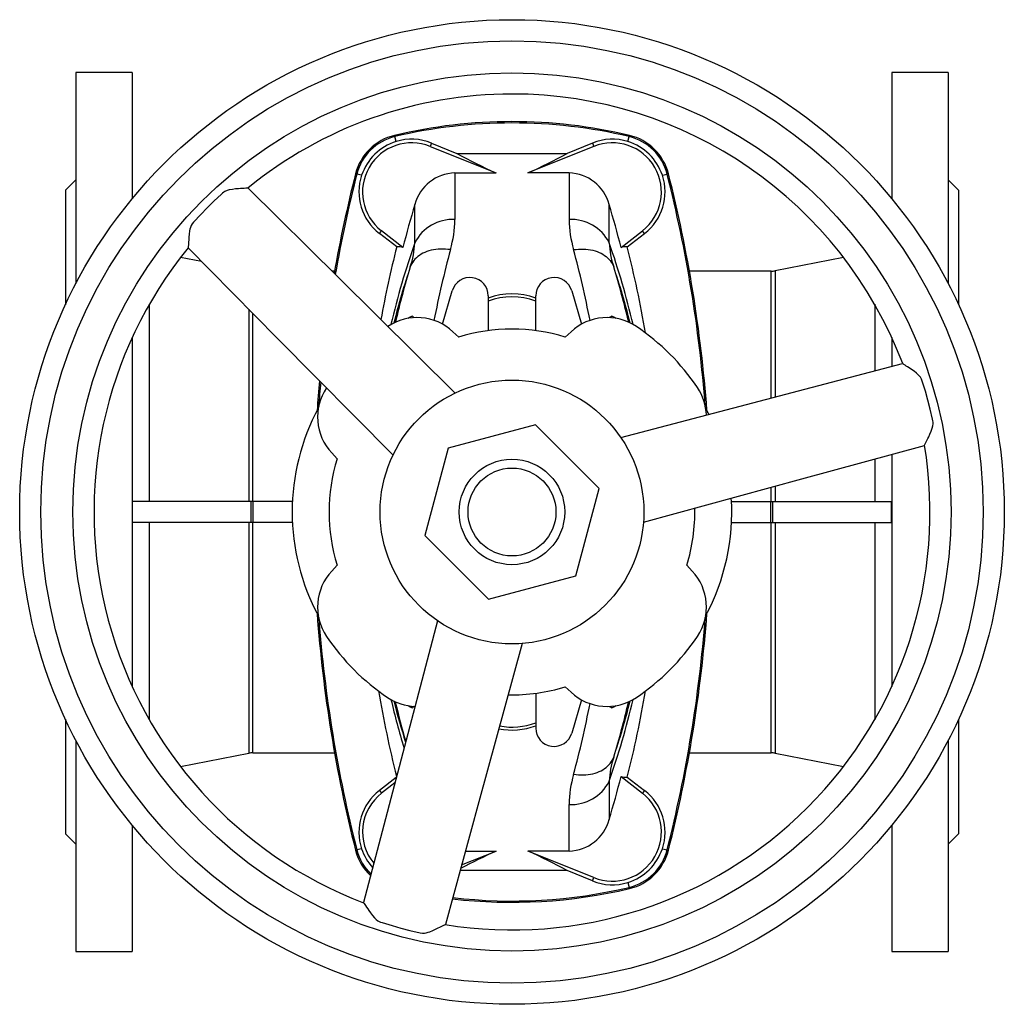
# Model space of a CAD drawing. Extents: x 85 to 727, y -363 to 860.
# Tile 1 of 3: x 85 to 365, y -363 to -83. Entities that reach past the tile are written whole.
import ezdxf

# ---------------------------------------------------------------- set-up
doc = ezdxf.new("R2010")
doc.units = 0
doc.layers.get('0').update_dxf_attribs({"linetype": 'CONTINUOUS'})

msp = doc.modelspace()

# ---------------------------------------------------------------- linework, layer by layer
at = {"color": 7, "linetype": 'CONTINUOUS'}
for p, q in [((117.26, -97.78), (101.26, -97.78)), ((101.26, -97.78), (101.26, -157.79)), ((117.26, -97.78), (117.26, -133.7)), ((349.26, -97.78), (333.26, -97.78)), ((333.26, -97.78), (333.26, -133.7)), ((349.26, -97.78), (349.26, -157.79)), ((202.01, -118.8), (220.75, -126.37)), ((202.39, -117.87), (209.58, -120.81)), ((248.52, -118.8), (229.78, -126.37)), ((248.14, -117.87), (240.95, -120.81)), ((101.26, -128.28), (98.26, -131.28)), ((209.03, -126.37), (220.75, -126.37)), ((241.5, -126.37), (229.78, -126.37)), ((352.26, -131.28), (349.26, -128.28)), ((98.26, -131.28), (98.26, -163.87)), ((352.26, -131.28), (352.26, -163.87)), ((192.51, -147.37), (187.56, -143.57)), ((194.23, -147.57), (188.15, -142.82)), ((256.3, -147.57), (262.38, -142.82)), ((258.02, -147.37), (262.97, -143.57)), ((136.94, -151.56), (130.98, -150.4)), ((319.54, -150.4), (300.11, -154.17)), ((174.81, -154.28), (174.06, -154.28)), ((298.97, -154.28), (275.72, -154.28)), ((205.54, -169.39), (208.26, -159.9)), ((218.51, -161.34), (218.51, -171.22)), ((232.01, -171.22), (232.01, -161.34)), ((242.26, -159.9), (244.99, -169.39)), ((117.26, -173.14), (117.26, -272.43)), ((210.1, -173.04), (208.48, -171.53)), ((240.43, -173.04), (242.05, -171.53)), ((333.26, -173.14), (333.26, -181.34)), ((175.52, -207.62), (174.01, -206)), ((333.26, -206.38), (333.26, -272.43)), ((151.08, -219.78), (117.32, -219.78)), ((151.66, -219.78), (151.08, -219.78)), ((162.84, -219.78), (151.66, -219.78)), ((287.69, -219.78), (298.87, -219.78)), ((298.87, -219.78), (299.45, -219.78)), ((299.45, -219.78), (333.21, -219.78)), ((151.08, -225.78), (117.32, -225.78)), ((151.66, -225.78), (151.08, -225.78)), ((162.84, -225.78), (151.66, -225.78)), ((287.69, -225.78), (298.87, -225.78)), ((298.87, -225.78), (299.45, -225.78)), ((299.45, -225.78), (333.21, -225.78)), ((175.52, -237.95), (174.01, -239.57)), ((275, -237.95), (276.52, -239.57)), ((232.01, -274.34), (232.01, -284.22)), ((240.43, -272.52), (242.05, -274.04)), ((244.99, -276.18), (242.26, -285.67)), ((98.26, -281.7), (98.26, -314.28)), ((352.26, -281.7), (352.26, -314.28)), ((101.26, -287.78), (101.26, -347.78)), ((349.26, -287.78), (349.26, -347.78)), ((130.98, -295.17), (150.41, -291.39)), ((151.56, -291.28), (174.81, -291.28)), ((275.72, -291.28), (298.97, -291.28)), ((300.11, -291.39), (319.54, -295.17)), ((192.35, -298.32), (187.56, -302)), ((256.3, -298), (262.38, -302.75)), ((258.02, -298.2), (262.97, -302)), ((191.97, -299.76), (188.15, -302.75)), ((117.26, -311.87), (117.26, -347.78)), ((333.26, -311.87), (333.26, -347.78)), ((98.26, -314.28), (101.26, -317.28)), ((349.26, -317.28), (352.26, -314.28)), ((210.95, -323.15), (220.75, -319.19)), ((212.03, -319.19), (220.75, -319.19)), ((241.5, -319.19), (229.78, -319.19)), ((248.52, -326.76), (229.78, -319.19)), ((248.14, -327.7), (240.95, -324.76)), ((101.26, -347.78), (117.26, -347.78)), ((333.26, -347.78), (349.26, -347.78))]:
    msp.add_line(p, q, dxfattribs=at)
at = {"color": 8, "linetype": 'CONTINUOUS'}
for p, q in [((191.87, -115.68), (191.95, -116.04)), ((192.28, -117.44), (191.95, -116.04)), ((258.25, -117.44), (258.58, -116.04)), ((258.66, -115.68), (258.58, -116.04)), ((202.39, -117.87), (202.01, -118.8)), ((248.14, -117.87), (248.52, -118.8)), ((180.78, -126.59), (181.14, -126.68)), ((182.51, -127.03), (181.14, -126.68)), ((209.03, -126.37), (209.03, -139.62)), ((241.5, -126.37), (241.5, -139.62)), ((268.02, -127.03), (269.39, -126.68)), ((269.75, -126.59), (269.39, -126.68)), ((197.63, -146.21), (197.63, -135.33)), ((252.9, -146.21), (252.9, -135.33)), ((187.56, -143.57), (188.15, -142.82)), ((262.97, -143.57), (262.38, -142.82)), ((298.97, -190.34), (298.97, -154.28)), ((300.11, -154.17), (300.11, -190.05)), ((122.12, -163.71), (122.12, -219.78)), ((150.41, -165.15), (150.41, -219.78)), ((328.41, -163.71), (328.41, -182.62)), ((151.56, -219.78), (151.56, -166.32)), ((231.91, -197.97), (207.1, -204.62)), ((250.08, -216.13), (231.91, -197.97)), ((207.1, -204.62), (200.45, -229.43)), ((328.41, -207.71), (328.41, -219.78)), ((300.11, -215.44), (300.11, -219.78)), ((243.43, -240.95), (250.08, -216.13)), ((298.97, -219.78), (298.97, -215.75)), ((151.08, -225.78), (151.08, -219.78)), ((151.66, -225.78), (151.66, -219.78)), ((298.87, -225.78), (298.87, -219.78)), ((299.45, -225.78), (299.45, -219.78)), ((122.12, -225.78), (122.12, -281.86)), ((150.41, -225.78), (150.41, -291.39)), ((151.56, -291.28), (151.56, -225.78)), ((298.97, -291.28), (298.97, -225.78)), ((300.11, -225.78), (300.11, -291.39)), ((328.41, -225.78), (328.41, -281.86)), ((200.45, -229.43), (218.61, -247.6)), ((218.61, -247.6), (243.43, -240.95)), ((252.9, -299.36), (252.9, -310.24)), ((187.56, -302), (188.15, -302.75)), ((262.97, -302), (262.38, -302.75)), ((241.5, -319.19), (241.5, -305.95)), ((180.78, -318.98), (181.14, -318.89)), ((182.51, -318.54), (181.14, -318.89)), ((268.02, -318.54), (269.39, -318.89)), ((269.75, -318.98), (269.39, -318.89)), ((248.14, -327.7), (248.52, -326.76)), ((258.25, -328.13), (258.58, -329.52)), ((258.66, -329.89), (258.58, -329.52))]:
    msp.add_line(p, q, dxfattribs=at)
at = {"color": 7, "linetype": 'CONTINUOUS', "flags": 128}
for points in [[(209.58, -120.81), (219, -120.84), (228.43, -120.84), (234.69, -120.83), (240.95, -120.81)], [(150.14, -130.65), (150.1, -130.68), (149.9, -130.71), (149.57, -130.74), (149.14, -130.77), (148.64, -130.8), (148.09, -130.83), (147.49, -130.87), (146.64, -130.93), (145.75, -131.03), (144.83, -131.2), (144.23, -131.37), (143.64, -131.61), (143.28, -131.84), (142.95, -132.11), (142.62, -132.4), (140.46, -134.43), (138.58, -136.28), (136.74, -138.16), (134.68, -140.36), (134.3, -140.83), (134.01, -141.34), (133.82, -141.84), (133.68, -142.36), (133.58, -142.87), (133.45, -143.77), (133.37, -144.64), (133.32, -145.46), (133.29, -145.97), (133.26, -146.43), (133.24, -146.84), (133.21, -147.24), (133.18, -147.52), (133.15, -147.65), (133.13, -147.67)], [(209.08, -188.96), (175.9, -156.11), (150.19, -130.66)], [(191.44, -206.6), (158.59, -173.42), (133.13, -147.7)], [(256.2, -201.58), (301.35, -189.73), (336.35, -180.54)], [(342.61, -203.79), (342.61, -203.74), (342.68, -203.55), (342.82, -203.25), (343.01, -202.86), (343.24, -202.42), (343.49, -201.92), (343.76, -201.38), (344.12, -200.62), (344.48, -199.79), (344.79, -198.92), (344.95, -198.31), (345.03, -197.69), (345.02, -197.26), (344.95, -196.83), (344.86, -196.41), (344.18, -193.52), (343.52, -190.96), (342.81, -188.43), (341.93, -185.55), (341.72, -184.99), (341.42, -184.47), (341.08, -184.06), (340.71, -183.68), (340.32, -183.34), (339.6, -182.78), (338.88, -182.27), (338.2, -181.82), (337.78, -181.54), (337.39, -181.28), (337.04, -181.06), (336.71, -180.83), (336.49, -180.67), (336.39, -180.58), (336.38, -180.56)], [(262.65, -225.68), (307.68, -213.37), (342.6, -203.83)], [(117.32, -225.78), (117.33, -222.78), (117.32, -219.78)], [(333.21, -225.78), (333.2, -222.78), (333.21, -219.78)], [(204.06, -253.72), (192.21, -298.87), (183.01, -333.87)], [(228.16, -260.17), (215.85, -305.2), (206.31, -340.11)], [(240.95, -324.76), (231.53, -324.73), (222.09, -324.73), (215.83, -324.74), (210.51, -324.75)], [(183.04, -333.91), (183.08, -333.93), (183.21, -334.09), (183.4, -334.36), (183.64, -334.72), (183.91, -335.13), (184.22, -335.6), (184.55, -336.1), (185.03, -336.8), (185.57, -337.52), (186.17, -338.23), (186.61, -338.67), (187.12, -339.06), (187.5, -339.26), (187.9, -339.41), (188.31, -339.54), (191.15, -340.4), (193.69, -341.11), (196.24, -341.76), (199.18, -342.44), (199.77, -342.53), (200.36, -342.54), (200.89, -342.45), (201.4, -342.31), (201.9, -342.14), (202.74, -341.8), (203.54, -341.43), (204.27, -341.07), (204.73, -340.85), (205.14, -340.63), (205.51, -340.45), (205.87, -340.28), (206.13, -340.16), (206.25, -340.12), (206.28, -340.13)]]:
    msp.add_lwpolyline(points, dxfattribs=at)
at = {"color": 8, "linetype": 'CONTINUOUS', "flags": 128}
for points in [[(207.76, -148.18), (207.05, -148.09), (206.34, -148.04), (205.63, -148.01), (204.94, -148.02), (204.25, -148.06), (203.58, -148.13), (202.92, -148.23), (202.28, -148.37), (201.66, -148.53), (201.06, -148.73), (200.49, -148.95), (199.95, -149.21), (199.43, -149.49), (198.94, -149.8), (198.49, -150.14), (198.07, -150.5), (197.68, -150.88), (197.34, -151.28), (197.03, -151.71), (196.76, -152.15), (196.53, -152.61), (196.34, -153.09)], [(242.77, -148.18), (243.48, -148.09), (244.19, -148.04), (244.9, -148.01), (245.59, -148.02), (246.28, -148.06), (246.95, -148.13), (247.61, -148.23), (248.25, -148.37), (248.87, -148.53), (249.47, -148.73), (250.04, -148.95), (250.58, -149.21), (251.1, -149.49), (251.59, -149.8), (252.04, -150.14), (252.46, -150.5), (252.84, -150.88), (253.19, -151.28), (253.5, -151.71), (253.77, -152.15), (254, -152.61), (254.18, -153.09)], [(242.77, -297.38), (243.48, -297.47), (244.19, -297.53), (244.9, -297.56), (245.59, -297.55), (246.28, -297.51), (246.95, -297.44), (247.61, -297.34), (248.25, -297.2), (248.87, -297.04), (249.47, -296.84), (250.04, -296.61), (250.58, -296.36), (251.1, -296.08), (251.59, -295.77), (252.04, -295.43), (252.46, -295.07), (252.84, -294.69), (253.19, -294.28), (253.5, -293.86), (253.77, -293.41), (254, -292.95), (254.18, -292.48)]]:
    msp.add_lwpolyline(points, dxfattribs=at)
at = {"color": 7, "linetype": 'CONTINUOUS'}
for radius in [140, 37.5, 12.5]:
    msp.add_circle((225.26, -222.78), radius, dxfattribs=at)
at = {"color": 8, "linetype": 'CONTINUOUS'}
for radius in [134, 124.86, 15]:
    msp.add_circle((225.26, -222.78), radius, dxfattribs=at)
at = {"color": 7, "linetype": 'CONTINUOUS'}
for centre, radius, start, end in [((225.26, -222.78), 118.86, 90, 129.1941), ((225.26, -222.78), 118.86, 20.8084, 90), ((225.26, -256.78), 145, 76.6833, 103.3167), ((225.26, -256.78), 144.63, 76.6833, 103.3167), ((195.32, -130.28), 15, 103.3167, 165.7577), ((195.32, -130.28), 14.63, 103.3167, 165.7577), ((196.79, -131.81), 15.06, 107.4032, 161.4965), ((196.74, -131.66), 14.91, 67.7256, 107.3894), ((253.79, -131.66), 14.91, 72.6106, 112.2744), ((253.74, -131.81), 15.06, 18.5035, 72.5968), ((255.21, -130.28), 14.63, 14.2423, 76.6833), ((255.21, -130.28), 15, 14.2423, 76.6833), ((196.76, -131.78), 14, 68, 232), ((253.76, -131.78), 14, 308, 112), ((296.24, 39.21), 181.98, 241.5628, 245.4922), ((154.29, 39.21), 181.98, 294.5078, 298.4372), ((559.76, -222.78), 391, 165.7577, 170.0065), ((559.76, -222.78), 390.63, 165.7577, 170.0443), ((196.63, -131.75), 14.9, 161.5078, 232.4752), ((209.32, -138.47), 12.1, 91.3561, 164.9737), ((241.21, -138.47), 12.1, 15.0263, 88.6439), ((253.9, -131.75), 14.9, 307.5248, 18.4922), ((-109.24, -222.78), 390.63, 4.4099, 14.2423), ((-109.24, -222.78), 391, 4.2343, 14.2423), ((488.26, -222.78), 303.5, 163.2531, 165.6512), ((-37.74, -222.78), 303.5, 14.3488, 16.7469), ((225.26, -222.78), 118.86, 140.8083, 249.194), ((464.46, -217.53), 280.86, 165.5333, 169.8593), ((192.75, -152.73), 5.36, 74.0307, 92.5985), ((257.78, -152.73), 5.36, 87.4015, 105.9693), ((-36.34, -222.63), 303.83, 9.6161, 14.3426), ((213.29, -161.34), 5.23, 0, 163.9727), ((237.24, -161.34), 5.23, 16.0273, 180), ((298.97, -148.28), 6, 270, 281), ((225.26, -180.78), 20, 70.2754, 109.7246), ((225.26, -180.78), 19.17, 69.3839, 110.6161), ((198.25, -182.5), 15, 47, 123.6309), ((225.26, -222.78), 62.5, 116.9196, 118.2396), ((225.26, -138.78), 40, 224.9758, 225.9322), ((252.28, -182.5), 15, 56.154, 133), ((225.26, -138.78), 40, 314.0678, 315.0242), ((225.26, -222.78), 62.5, 61.7604, 63.0804), ((225.26, -222.78), 52, 73.0472, 106.9528), ((225.26, -222.78), 63.5, 33.846, 56.154), ((559.76, -222.78), 391, 174.5287, 175.7657), ((184.98, -195.77), 15, 146.3691, 223), ((559.76, -222.78), 390.63, 174.5743, 175.5901), ((265.55, -195.77), 15, 2.1979, 33.846), ((225.26, -222.78), 62.5, 151.7604, 208.2396), ((225.26, -222.78), 62.5, 26.392, 28.2396), ((225.26, -222.78), 118.86, 260.8084, 9.1941), ((225.26, -222.78), 52, 163.0472, 196.9528), ((225.26, -222.78), 62.5, 331.7604, 3.608), ((225.26, -222.78), 52, 343.0472, 1.2055), ((184.98, -249.8), 15, 137, 213.846), ((265.55, -249.8), 15, 326.154, 43), ((559.76, -222.78), 391, 184.2343, 194.2423), ((-109.24, -222.78), 391, 345.7577, 355.7657), ((559.76, -222.78), 390.63, 184.4099, 194.2423), ((-109.24, -222.78), 390.63, 345.7577, 355.5901), ((225.26, -222.78), 63.5, 213.846, 236.154), ((225.26, -222.78), 63.5, 303.846, 326.154), ((480.31, -224.37), 297.12, 189.5516, 194.3381), ((225.26, -222.78), 52, 268.7945, 286.9528), ((252.28, -263.07), 15, 227, 303.846), ((-31.66, -224.01), 299.03, 345.634, 350.4395), ((198.25, -263.07), 15, 236.154, 267.8021), ((225.26, -222.78), 62.5, 241.7604, 243.0804), ((225.26, -306.78), 40, 134.0678, 135.0242), ((225.26, -306.78), 40, 44.9758, 45.9322), ((225.26, -222.78), 62.5, 296.9196, 298.2396), ((225.26, -264.78), 19.17, 259.4325, 290.6161), ((225.26, -264.78), 20, 259.2396, 289.7246), ((237.24, -284.22), 5.23, 180, 343.9727), ((151.56, -297.28), 6, 90, 101), ((298.97, -297.28), 6, 79, 90), ((-37.74, -222.78), 303.5, 343.2531, 345.6512), ((257.78, -292.84), 5.36, 254.0307, 272.5985), ((196.63, -313.82), 14.9, 127.5248, 198.4922), ((253.9, -313.82), 14.9, 341.5078, 52.4752), ((196.76, -313.78), 14, 128, 219.4083), ((253.76, -313.78), 14, 248, 52), ((241.21, -307.1), 12.1, 271.3561, 344.9737), ((195.32, -315.29), 15, 194.2423, 226.6681), ((195.32, -315.29), 14.63, 194.2423, 225.8621), ((196.27, -314.03), 14.49, 198.152, 222.792), ((316.47, -526.25), 228.11, 114.8109, 117.6369), ((154.29, -484.78), 181.98, 61.5628, 65.4922), ((253.74, -313.76), 15.06, 287.4032, 341.4965), ((255.21, -315.29), 14.63, 283.3167, 345.7577), ((255.21, -315.29), 15, 283.3167, 345.7577), ((225.26, -188.78), 145, 263.2872, 283.3167), ((225.26, -188.78), 144.63, 263.3093, 283.3167), ((253.79, -313.91), 14.91, 247.7256, 287.3894)]:
    msp.add_arc(centre, radius, start, end, dxfattribs=at)
at = {"color": 8, "linetype": 'CONTINUOUS'}
for centre, radius, start, end in [((208.37, -151.63), 12.03, 86.8714, 153.2279), ((175.83, -139.07), 33.21, 344.0628, 359.0522), ((242.16, -151.63), 12.03, 26.7721, 93.1286), ((274.7, -139.07), 33.21, 180.9478, 195.9372), ((408.8, -220.51), 223.86, 160.6157, 166.8226), ((171.17, -144.82), 26.5, 341.8124, 356.9932), ((484.5, -223.08), 286.7, 164.8563, 168.9859), ((-33.97, -223.08), 286.7, 11.0141, 15.1437), ((279.36, -144.82), 26.5, 183.0068, 198.1876), ((41.73, -220.51), 223.86, 13.1774, 19.3843), ((403.84, -222.46), 218.78, 161.5143, 165.8681), ((428.95, -224.44), 243.3, 162.9458, 166.7906), ((21.58, -224.44), 243.3, 13.2094, 17.0542), ((46.69, -222.46), 218.78, 14.1319, 18.4857), ((392.67, -229.17), 207.21, 193.0888, 197.043), ((367.91, -233.14), 181.49, 193.8298, 197.6799), ((398.92, -228.91), 212.29, 193.0153, 196.1798), ((41.87, -225.16), 223.69, 340.627, 346.8369), ((56.2, -225.92), 208.87, 341.4201, 345.9799), ((32.65, -224.17), 231.82, 342.8634, 346.8978), ((-33.97, -222.49), 286.7, 344.8563, 348.9859), ((279.36, -300.75), 26.5, 161.8124, 176.9932), ((274.7, -306.5), 33.21, 164.0628, 179.0522), ((242.16, -293.94), 12.03, 266.8714, 333.2279)]:
    msp.add_arc(centre, radius, start, end, dxfattribs=at)

doc.saveas('drawing.dxf')
